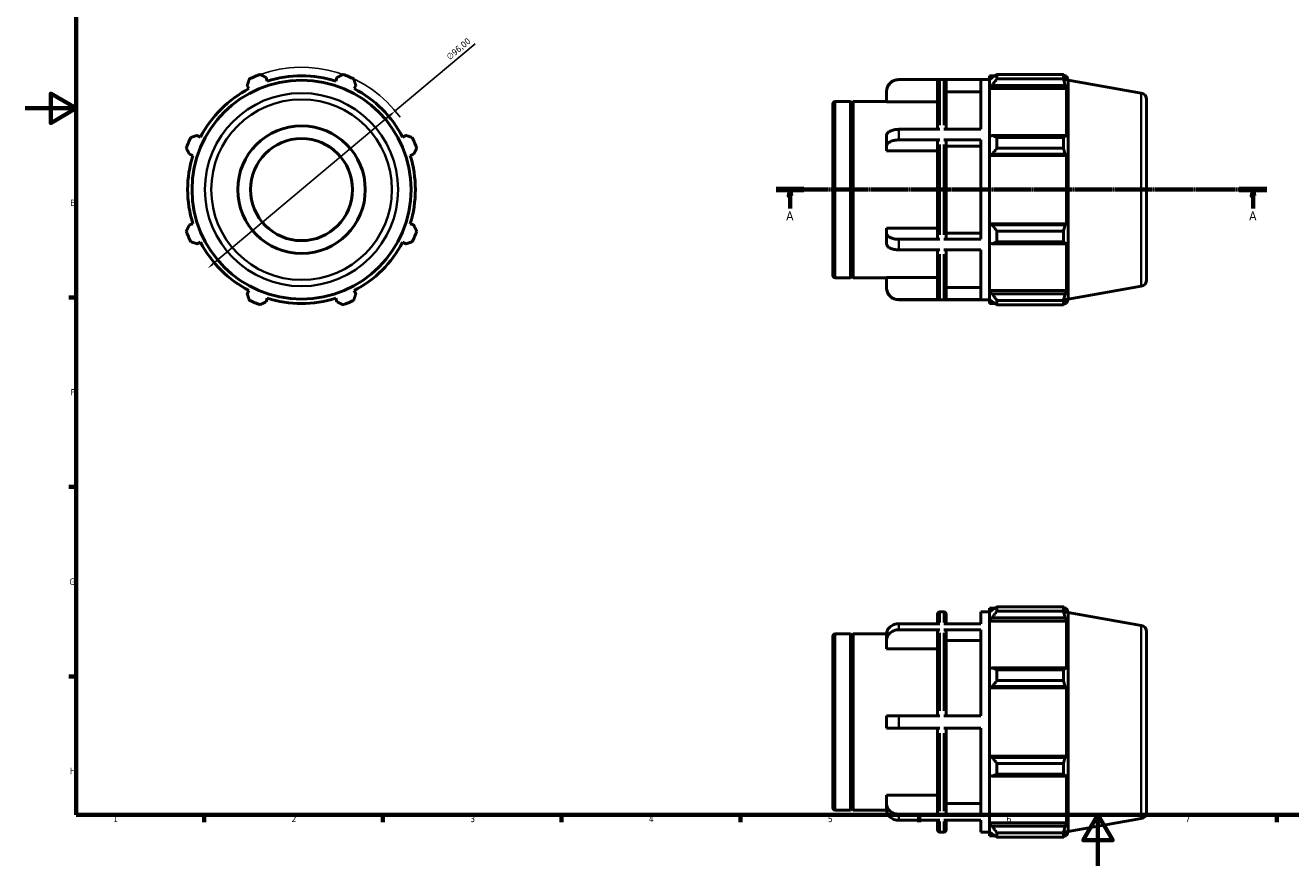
# Model space of a CAD drawing. Header units: millimetres. Extents: x 0 to 931, y 0 to 649.
# Tile 1 of 4: x 0 to 496, y 0 to 330. Entities that reach past the tile are written whole.
import ezdxf

# ---------------------------------------------------------------- set-up
doc = ezdxf.new("R2010")
doc.units = ezdxf.units.MM
doc.linetypes.add('CHAIN', pattern=[0.7087, 0.4724, -0.0591, 0.1181, -0.0591])
for name, color, linetype, lineweight in [('Border (ISO)', 7, 'Continuous', 70), ('Dimension (ISO)', 7, 'Continuous', 25), ('Section Line (ISO)', 7, 'CHAIN', 70), ('Visible (ISO)', 7, 'Continuous', 50), ('Visible Narrow (ISO)', 7, 'Continuous', 35)]:
    doc.layers.add(name, color=color, linetype=linetype, lineweight=lineweight)
doc.styles.add('Label Text (ISO)', font='tahoma.ttf')
doc.styles.add('Note Text (ISO)', font='tahoma.ttf')
doc.dimstyles.new('Default (ISO)', dxfattribs={"dimtxt": 2.5, "dimasz": 2.5, "dimexe": 3.175, "dimexo": 0, "dimgap": 0.762, "dimtad": 1, "dimrnd": 1e-08, "dimzin": 0, "dimtxsty": 'Note Text (ISO)', "dimcen": 0.09, "dimdle": 10, "dimclrd": 256, "dimclre": 256, "dimclrt": 232, "dimazin": 0, "dimtfac": 1.40208, "dimtmove": 0, "dimatfit": 3, "dimfxl": 1, "dimtolj": 1, "dimtzin": 0, "dimlwd": -1, "dimlwe": -1, "dimarcsym": 0})

# ---------------------------------------------------------------- blocks, each defined once
blk = doc.blocks.new('Borders Default Border')
at = {"layer": 'Border (ISO)'}
for p, q in [((20, 222.75), (17.1, 222.75)), ((20, 148.5), (17.1, 148.5)), ((20, 74.25), (17.1, 74.25)), ((70.08, 20), (70.08, 17.1)), ((140.17, 20), (140.17, 17.1)), ((210.25, 20), (210.25, 17.1)), ((280.33, 20), (280.33, 17.1)), ((350.42, 20), (350.42, 17.1)), ((490.58, 20), (490.58, 17.1))]:
    blk.add_line(p, q, dxfattribs=at)
at = {"layer": 'Border (ISO)', "flags": 128}
for points in [[(20, 20), (20, 574), (821, 574), (821, 20), (20, 20)], [(0, 297), (20, 297), (10, 302.77), (10, 291.23), (20, 297)], [(420.5, 0), (420.5, 20), (414.73, 10), (426.27, 10), (420.5, 20)]]:
    blk.add_lwpolyline(points, dxfattribs=at)
at = {"layer": 'Border (ISO)', "color": 232, "true_color": 0xca0064, "char_height": 2.5, "attachment_point": 7, "style": 'Note Text (ISO)'}
for s, insert in [('E', (17.64, 258.63)), ('F', (17.7, 184.38)), ('G', (17.31, 110.08)), ('H', (17.44, 35.88)), ('1', (34.48, 17.1)), ('2', (104.37, 17.1)), ('3', (174.43, 17.05)), ('4', (244.42, 17.1)), ('5', (314.64, 17.05)), ('6', (384.66, 17.05)), ('7', (454.77, 17.1))]:
    blk.add_mtext(s, dxfattribs=dict(at, insert=insert))
blk = doc.blocks.new('2dTransSection0')
at = {"layer": 'Section Line (ISO)', "linetype": 'CHAIN'}
blk.add_line((294.33, 265.11), (486.73, 265.11), dxfattribs=at)
at = {"layer": 'Section Line (ISO)', "linetype": 'Continuous', "lineweight": 140}
for p, q in [((294.33, 265.11), (305.23, 265.11)), ((475.83, 265.11), (486.73, 265.11))]:
    blk.add_line(p, q, dxfattribs=at)
at = {"layer": 'Section Line (ISO)', "linetype": 'Continuous'}
for p, q in [((299.78, 265.11), (299.28, 262.61)), ((299.78, 262.61), (299.78, 265.11)), ((300.28, 262.61), (299.78, 265.11)), ((481.28, 265.11), (480.78, 262.61)), ((481.28, 262.61), (481.28, 265.11)), ((481.78, 262.61), (481.28, 265.11)), ((299.28, 262.61), (300.28, 262.61)), ((299.78, 257.71), (299.78, 262.61)), ((480.78, 262.61), (481.78, 262.61)), ((481.28, 257.71), (481.28, 262.61))]:
    blk.add_line(p, q, dxfattribs=at)
at = {"layer": 'Section Line (ISO)', "linetype": 'Continuous', "flags": 128}
for points in [[(300.28, 262.61), (299.78, 265.11), (299.28, 262.61), (300.28, 262.61)], [(481.78, 262.61), (481.28, 265.11), (480.78, 262.61), (481.78, 262.61)]]:
    blk.add_lwpolyline(points, dxfattribs=at)
at = {"layer": 'Section Line (ISO)'}
for points in [[(300.28, 262.61), (299.78, 265.11), (299.28, 262.61), (300.28, 262.61)], [(481.78, 262.61), (481.28, 265.11), (480.78, 262.61), (481.78, 262.61)]]:
    blk.add_solid(points, dxfattribs=at)
at = {"layer": 'Section Line (ISO)', "char_height": 3.5, "attachment_point": 7, "style": 'Label Text (ISO)'}
for insert in [(298.29, 253.11), (479.79, 253.11)]:
    blk.add_mtext('A', dxfattribs=dict(at, insert=insert))
blk = doc.blocks.new('*D7')
at = {"layer": 'Defpoints', "color": 0, "transparency": 16777216}
for p in [(145.04, 295.97), (71.52, 234.24)]:
    blk.add_point(p, dxfattribs=at)
at = {"layer": 'Dimension (ISO)', "transparency": 16777216}
for p, q in [((145.04, 295.97), (176.35, 322.27)), ((73.44, 235.85), (143.13, 294.37))]:
    blk.add_line(p, q, dxfattribs=at)
blk.add_arc((108.28, 265.11), 48, 36.2304, 109.792, dxfattribs=at)
for points in [[(142.86, 294.68), (143.39, 294.05), (145.04, 295.97)], [(73.17, 236.17), (73.7, 235.53), (71.52, 234.24)]]:
    blk.add_solid(points, dxfattribs=at)
at = {"layer": 'Dimension (ISO)', "color": 232, "true_color": 0xca0064, "transparency": 16777216, "insert": (164.8, 317.76), "char_height": 2.5, "attachment_point": 1, "rotation": 40.0203, "style": 'Note Text (ISO)'}
blk.add_mtext('\\A1;∅96,00', dxfattribs=at)

msp = doc.modelspace()

# ---------------------------------------------------------------- linework, layer by layer
at = {"layer": 'Visible (ISO)'}
for p, q in [((94.858, 307.68), (94.425, 309.054)), ((122.138, 309.054), (121.705, 307.68)), ((342.417, 308.307), (378.031, 308.307)), ((358.531, 308.24), (342.417, 308.24)), ((374.517, 308.24), (360.046, 308.24)), ((374.517, 288.752), (374.517, 308.24)), ((378.031, 309.747), (378.031, 308.138)), ((378.031, 309.747), (380.075, 309.747)), ((378.991, 309.054), (378.031, 308.138)), ((378.031, 305.128), (378.031, 308.138)), ((380.911, 310.271), (380.911, 308.535)), ((380.911, 310.271), (406.933, 310.271)), ((406.933, 308.535), (380.911, 308.535)), ((406.933, 308.535), (406.933, 310.271)), ((407.237, 309.747), (408.156, 309.747)), ((408.156, 307.68), (407.632, 309.054)), ((408.781, 308.029), (408.156, 309.747)), ((408.156, 307.68), (408.156, 309.747)), ((408.781, 222.184), (408.781, 308.029)), ((437.465, 302.971), (408.781, 308.029)), ((87.004, 305.98), (87.669, 304.703)), ((128.894, 304.703), (129.559, 305.98)), ((337.617, 303.431), (337.617, 303.507)), ((337.617, 299.583), (337.617, 303.431)), ((357.531, 288.752), (357.531, 307.238)), ((361.046, 307.238), (361.046, 288.752)), ((374.517, 303.431), (361.046, 303.431)), ((378.031, 305.128), (378.991, 305.98)), ((378.031, 304.703), (378.031, 305.128)), ((378.031, 304.703), (378.031, 285.941)), ((378.031, 304.703), (408.156, 304.703)), ((378.991, 305.98), (407.632, 305.98)), ((407.632, 305.98), (408.156, 304.703)), ((408.156, 285.719), (408.156, 304.703)), ((316.531, 231.547), (316.531, 298.667)), ((317.531, 299.667), (323.531, 299.667)), ((323.531, 230.547), (323.531, 299.667)), ((324.031, 299.167), (323.531, 299.667)), ((324.031, 299.167), (324.531, 299.667)), ((324.031, 231.047), (324.031, 299.167)), ((324.531, 230.547), (324.531, 299.667)), ((324.531, 299.667), (337.617, 299.667)), ((357.531, 299.583), (337.617, 299.583)), ((439.531, 300.509), (439.531, 229.704)), ((358.531, 288.752), (342.417, 288.752)), ((374.517, 288.752), (360.046, 288.752)), ((68.685, 285.719), (67.408, 286.384)), ((149.155, 286.384), (147.877, 285.719)), ((337.617, 282.191), (337.617, 286.347)), ((358.531, 284.595), (342.417, 284.595)), ((357.531, 246.119), (357.531, 284.094)), ((374.517, 284.595), (360.046, 284.595)), ((361.046, 284.094), (361.046, 246.119)), ((374.517, 245.618), (374.517, 284.595)), ((378.991, 286.384), (378.031, 285.941)), ((378.031, 278.674), (378.031, 285.941)), ((407.632, 286.384), (378.991, 286.384)), ((380.911, 285.55), (380.911, 281.36)), ((380.911, 285.55), (406.933, 285.55)), ((406.933, 281.36), (406.933, 285.55)), ((408.156, 285.719), (407.632, 286.384)), ((64.334, 278.963), (65.707, 278.53)), ((150.855, 278.53), (152.229, 278.963)), ((337.617, 280.266), (337.617, 282.191)), ((357.531, 280.266), (337.617, 280.266)), ((374.517, 282.191), (361.046, 282.191)), ((378.031, 278.674), (378.991, 278.963)), ((378.031, 278.53), (378.031, 278.674)), ((378.031, 278.53), (378.031, 251.683)), ((378.031, 278.53), (408.156, 278.53)), ((378.991, 278.963), (407.632, 278.963)), ((406.933, 281.36), (380.911, 281.36)), ((407.632, 278.963), (408.156, 278.53)), ((408.156, 251.683), (408.156, 278.53)), ((65.707, 251.683), (64.334, 251.25)), ((152.229, 251.25), (150.855, 251.683)), ((337.617, 248.023), (337.617, 249.947)), ((337.617, 249.947), (357.531, 249.947)), ((337.617, 243.866), (337.617, 248.023)), ((361.046, 248.023), (374.517, 248.023)), ((378.031, 251.539), (378.031, 251.683)), ((378.031, 251.683), (408.156, 251.683)), ((378.991, 251.25), (378.031, 251.539)), ((378.031, 244.272), (378.031, 251.539)), ((407.632, 251.25), (378.991, 251.25)), ((380.911, 248.853), (380.911, 244.663)), ((380.911, 248.853), (406.933, 248.853)), ((406.933, 244.663), (406.933, 248.853)), ((408.156, 251.683), (407.632, 251.25)), ((67.408, 243.829), (68.685, 244.494)), ((147.877, 244.494), (149.155, 243.829)), ((358.531, 245.618), (342.417, 245.618)), ((374.517, 245.618), (360.046, 245.618)), ((378.031, 244.272), (378.991, 243.829)), ((378.031, 244.272), (378.031, 225.51)), ((378.991, 243.829), (407.632, 243.829)), ((406.933, 244.663), (380.911, 244.663)), ((407.632, 243.829), (408.156, 244.494)), ((408.156, 225.51), (408.156, 244.494)), ((358.531, 241.461), (342.417, 241.461)), ((357.531, 222.975), (357.531, 241.461)), ((374.517, 241.461), (360.046, 241.461)), ((361.046, 241.461), (361.046, 222.975)), ((374.517, 221.973), (374.517, 241.461)), ((317.531, 230.547), (323.531, 230.547)), ((324.031, 231.047), (323.531, 230.547)), ((324.031, 231.047), (324.531, 230.547)), ((324.531, 230.547), (337.617, 230.547)), ((337.617, 226.782), (337.617, 230.63)), ((337.617, 230.63), (357.531, 230.63)), ((87.669, 225.51), (87.004, 224.233)), ((129.559, 224.233), (128.894, 225.51)), ((337.617, 226.707), (337.617, 226.782)), ((361.046, 226.782), (374.517, 226.782)), ((378.031, 225.085), (378.031, 225.51)), ((378.031, 225.51), (408.156, 225.51)), ((378.031, 222.075), (378.031, 225.085)), ((378.991, 224.233), (378.031, 225.085)), ((407.632, 224.233), (378.991, 224.233)), ((408.156, 225.51), (407.632, 224.233)), ((437.465, 227.242), (408.781, 222.184)), ((94.425, 221.159), (94.858, 222.533)), ((121.705, 222.533), (122.138, 221.159)), ((358.531, 221.973), (342.417, 221.973)), ((342.417, 221.907), (378.031, 221.907)), ((374.517, 221.973), (360.046, 221.973)), ((378.031, 222.075), (378.991, 221.159)), ((378.031, 222.075), (378.031, 220.467)), ((378.031, 220.467), (380.075, 220.467)), ((380.911, 221.678), (380.911, 219.942)), ((380.911, 221.678), (406.933, 221.678)), ((406.933, 219.942), (380.911, 219.942)), ((406.933, 219.942), (406.933, 221.678)), ((407.237, 220.467), (408.156, 220.467)), ((407.632, 221.159), (408.156, 222.533)), ((408.156, 220.467), (408.156, 222.533)), ((408.781, 222.184), (408.156, 220.467)), ((358.531, 99.55), (360.046, 99.55)), ((374.517, 94.904), (374.517, 99.55)), ((374.517, 99.55), (378.031, 99.55)), ((378.031, 100.99), (378.031, 99.381)), ((378.031, 100.99), (380.075, 100.99)), ((378.991, 100.297), (378.031, 99.381)), ((378.031, 96.372), (378.031, 99.381)), ((380.911, 101.514), (380.911, 99.778)), ((380.911, 101.514), (406.933, 101.514)), ((406.933, 99.778), (380.911, 99.778)), ((406.933, 99.778), (406.933, 101.514)), ((407.237, 100.99), (408.156, 100.99)), ((408.156, 98.924), (407.632, 100.297)), ((408.781, 99.272), (408.156, 100.99)), ((408.156, 98.924), (408.156, 100.99)), ((408.781, 13.428), (408.781, 99.272)), ((437.465, 94.214), (408.781, 99.272)), ((358.531, 94.904), (342.417, 94.904)), ((357.531, 94.904), (357.531, 98.55)), ((374.517, 94.904), (360.046, 94.904)), ((361.046, 98.55), (361.046, 94.904)), ((378.031, 96.372), (378.991, 97.223)), ((378.031, 95.946), (378.031, 96.372)), ((378.031, 95.946), (378.031, 77.184)), ((378.031, 95.946), (408.156, 95.946)), ((378.991, 97.223), (407.632, 97.223)), ((407.632, 97.223), (408.156, 95.946)), ((408.156, 76.962), (408.156, 95.946)), ((316.531, 22.79), (316.531, 89.91)), ((317.531, 90.91), (323.531, 90.91)), ((323.531, 21.79), (323.531, 90.91)), ((324.031, 90.41), (323.531, 90.91)), ((324.031, 90.41), (324.531, 90.91)), ((324.031, 22.29), (324.031, 90.41)), ((324.531, 21.79), (324.531, 90.91)), ((324.531, 90.91), (337.621, 90.91)), ((337.617, 88.34), (337.617, 90.74)), ((358.531, 92.504), (342.417, 92.504)), ((357.531, 58.75), (357.531, 91.637)), ((374.517, 92.504), (360.046, 92.504)), ((361.046, 91.637), (361.046, 58.75)), ((374.517, 58.75), (374.517, 92.504)), ((439.531, 91.752), (439.531, 20.947)), ((337.617, 85.007), (337.617, 88.34)), ((357.531, 85.007), (337.617, 85.007)), ((374.517, 88.34), (361.046, 88.34)), ((378.991, 77.627), (378.031, 77.184)), ((378.031, 69.917), (378.031, 77.184)), ((407.632, 77.627), (378.991, 77.627)), ((380.911, 76.793), (380.911, 72.603)), ((380.911, 76.793), (406.933, 76.793)), ((406.933, 72.603), (406.933, 76.793)), ((408.156, 76.962), (407.632, 77.627)), ((378.031, 69.917), (378.991, 70.206)), ((378.031, 69.773), (378.031, 69.917)), ((378.031, 69.773), (378.031, 42.926)), ((378.031, 69.773), (408.156, 69.773)), ((378.991, 70.206), (407.632, 70.206)), ((406.933, 72.603), (380.911, 72.603)), ((407.632, 70.206), (408.156, 69.773)), ((408.156, 42.926), (408.156, 69.773)), ((337.617, 53.95), (337.617, 58.75)), ((358.531, 58.75), (342.417, 58.75)), ((360.046, 58.75), (374.517, 58.75)), ((358.531, 53.95), (342.417, 53.95)), ((357.531, 21.063), (357.531, 53.95)), ((374.517, 53.95), (360.046, 53.95)), ((361.046, 53.95), (361.046, 21.063)), ((374.517, 20.195), (374.517, 53.95)), ((378.031, 42.782), (378.031, 42.926)), ((378.031, 42.926), (408.156, 42.926)), ((378.031, 35.516), (378.031, 42.782)), ((378.991, 42.493), (378.031, 42.782)), ((407.632, 42.493), (378.991, 42.493)), ((380.911, 40.097), (380.911, 35.906)), ((380.911, 40.097), (406.933, 40.097)), ((406.933, 35.906), (406.933, 40.097)), ((408.156, 42.926), (407.632, 42.493)), ((378.031, 35.516), (378.031, 16.753)), ((378.031, 35.516), (378.991, 35.072)), ((378.991, 35.072), (407.632, 35.072)), ((406.933, 35.906), (380.911, 35.906)), ((407.632, 35.072), (408.156, 35.737)), ((408.156, 16.753), (408.156, 35.737)), ((337.617, 24.359), (337.617, 27.692)), ((337.617, 27.692), (357.531, 27.692)), ((317.531, 21.79), (323.531, 21.79)), ((324.031, 22.29), (323.531, 21.79)), ((324.031, 22.29), (324.531, 21.79)), ((324.531, 21.79), (337.621, 21.79)), ((337.617, 21.959), (337.617, 24.359)), ((358.531, 20.195), (342.417, 20.195)), ((374.517, 20.195), (360.046, 20.195)), ((361.046, 24.359), (374.517, 24.359)), ((358.531, 17.795), (342.417, 17.795)), ((357.531, 14.15), (357.531, 17.795)), ((374.517, 17.795), (360.046, 17.795)), ((361.046, 17.795), (361.046, 14.15)), ((374.517, 13.15), (374.517, 17.795)), ((378.031, 16.328), (378.031, 16.753)), ((378.031, 16.753), (408.156, 16.753)), ((378.031, 13.318), (378.031, 16.328)), ((378.991, 15.476), (378.031, 16.328)), ((407.632, 15.476), (378.991, 15.476)), ((408.156, 16.753), (407.632, 15.476)), ((437.465, 18.485), (408.781, 13.428)), ((358.531, 13.15), (360.046, 13.15)), ((374.517, 13.15), (378.031, 13.15)), ((378.031, 13.318), (378.031, 11.71)), ((378.031, 13.318), (378.991, 12.402)), ((378.031, 11.71), (380.075, 11.71)), ((380.911, 12.921), (380.911, 11.185)), ((380.911, 12.921), (406.933, 12.921)), ((406.933, 11.185), (380.911, 11.185)), ((406.933, 11.185), (406.933, 12.921)), ((407.237, 11.71), (408.156, 11.71)), ((407.632, 12.402), (408.156, 13.776)), ((408.156, 11.71), (408.156, 13.776)), ((408.781, 13.428), (408.156, 11.71))]:
    msp.add_line(p, q, dxfattribs=at)
for radius in [42.922, 25, 20]:
    msp.add_circle((108.281, 265.107), radius, dxfattribs=at)
for centre, radius, start, end in [((108.281, 265.107), 48, 109.79198, 115.20802), ((108.281, 265.107), 44.64, 72.5, 107.5), ((108.281, 265.107), 48, 64.79198, 70.20802), ((342.417, 303.507), 4.8, 90, 180), ((108.281, 265.107), 44.64, 117.5, 152.5), ((108.281, 265.107), 44.64, 27.5, 62.5), ((437.031, 300.509), 2.5, 0, 80), ((317.531, 298.667), 1, 90, 180), ((108.281, 265.107), 48, 154.79198, 160.20802), ((108.281, 265.107), 48, 19.79198, 25.20802), ((108.281, 265.107), 44.64, 162.5, 197.5), ((108.281, 265.107), 44.64, 342.5, 17.5), ((108.281, 265.107), 48, 199.79198, 205.20802), ((108.281, 265.107), 48, 334.79198, 340.20802), ((108.281, 265.107), 44.64, 207.5, 242.5), ((108.281, 265.107), 44.64, 297.5, 332.5), ((317.531, 231.547), 1, 180, 270), ((437.031, 229.704), 2.5, 280, 0), ((342.417, 226.707), 4.8, 180, 270), ((108.281, 265.107), 48, 244.79198, 250.20802), ((108.281, 265.107), 44.64, 252.5, 287.5), ((108.281, 265.107), 48, 289.79198, 295.20802), ((358.531, 98.55), 1, 90, 180), ((360.046, 98.55), 1, 0, 90), ((317.531, 89.91), 1, 90, 180), ((437.031, 91.752), 2.5, 0, 80), ((317.531, 22.79), 1, 180, 270), ((437.031, 20.947), 2.5, 280, 0), ((358.531, 14.15), 1, 180, 270), ((360.046, 14.15), 1, 270, 0)]:
    msp.add_arc(centre, radius, start, end, dxfattribs=at)
for points, weights in [([(87.004, 305.98), (87.412, 307.232), (87.838, 308.535)], [1.00151098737, 1.00116393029, 1]), ([(92.028, 310.271), (93.251, 309.65), (94.425, 309.054)], [1, 1.00116393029, 1.00151098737]), ([(122.138, 309.054), (123.312, 309.65), (124.534, 310.271)], [1.00151098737, 1.00116393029, 1]), ([(128.725, 308.535), (129.15, 307.232), (129.559, 305.98)], [1, 1.00116393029, 1.00151098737]), ([(380.911, 310.271), (379.913, 309.65), (378.991, 309.054)], [1.01173815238, 1.0085192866, 1.00448999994]), ([(378.991, 305.98), (379.913, 307.232), (380.911, 308.535)], [1.00448999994, 1.0085192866, 1.01173815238]), ([(406.933, 310.271), (407.296, 309.65), (407.632, 309.054)], [1, 1.00116393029, 1.00151098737]), ([(407.632, 305.98), (407.296, 307.232), (406.933, 308.535)], [1.00151098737, 1.00116393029, 1]), ([(64.852, 285.55), (66.156, 285.975), (67.408, 286.384)], [1, 1.00116393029, 1.00151098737]), ([(149.155, 286.384), (150.406, 285.975), (151.71, 285.55)], [1.00151098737, 1.00116393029, 1]), ([(380.911, 285.55), (379.913, 285.975), (378.991, 286.384)], [1.01173815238, 1.0085192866, 1.00448999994]), ([(406.933, 285.55), (407.296, 285.975), (407.632, 286.384)], [1, 1.00116393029, 1.00151098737]), ([(64.334, 278.963), (63.738, 280.137), (63.117, 281.36)], [1.00151098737, 1.00116393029, 1]), ([(153.446, 281.36), (152.825, 280.137), (152.229, 278.963)], [1, 1.00116393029, 1.00151098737]), ([(378.991, 278.963), (379.913, 280.137), (380.911, 281.36)], [1.00448999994, 1.0085192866, 1.01173815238]), ([(407.632, 278.963), (407.296, 280.137), (406.933, 281.36)], [1.00151098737, 1.00116393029, 1]), ([(63.117, 248.853), (63.738, 250.076), (64.334, 251.25)], [1, 1.00116393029, 1.00151098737]), ([(152.229, 251.25), (152.825, 250.076), (153.446, 248.853)], [1.00151098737, 1.00116393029, 1]), ([(380.911, 248.853), (379.913, 250.076), (378.991, 251.25)], [1.01173815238, 1.0085192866, 1.00448999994]), ([(406.933, 248.853), (407.296, 250.076), (407.632, 251.25)], [1, 1.00116393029, 1.00151098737]), ([(67.408, 243.829), (66.156, 244.238), (64.852, 244.663)], [1.00151098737, 1.00116393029, 1]), ([(151.71, 244.663), (150.406, 244.238), (149.155, 243.829)], [1, 1.00116393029, 1.00151098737]), ([(378.991, 243.829), (379.913, 244.238), (380.911, 244.663)], [1.00448999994, 1.0085192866, 1.01173815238]), ([(407.632, 243.829), (407.296, 244.238), (406.933, 244.663)], [1.00151098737, 1.00116393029, 1]), ([(87.838, 221.678), (87.412, 222.981), (87.004, 224.233)], [1, 1.00116393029, 1.00151098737]), ([(129.559, 224.233), (129.15, 222.981), (128.725, 221.678)], [1.00151098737, 1.00116393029, 1]), ([(380.911, 221.678), (379.913, 222.981), (378.991, 224.233)], [1.01173815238, 1.0085192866, 1.00448999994]), ([(406.933, 221.678), (407.296, 222.981), (407.632, 224.233)], [1, 1.00116393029, 1.00151098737]), ([(94.425, 221.159), (93.251, 220.563), (92.028, 219.942)], [1.00151098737, 1.00116393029, 1]), ([(124.534, 219.942), (123.312, 220.563), (122.138, 221.159)], [1, 1.00116393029, 1.00151098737]), ([(378.991, 221.159), (379.913, 220.563), (380.911, 219.942)], [1.00448999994, 1.0085192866, 1.01173815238]), ([(407.632, 221.159), (407.296, 220.563), (406.933, 219.942)], [1.00151098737, 1.00116393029, 1]), ([(380.911, 101.514), (379.913, 100.893), (378.991, 100.297)], [1.01173815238, 1.0085192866, 1.00448999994]), ([(378.991, 97.223), (379.913, 98.475), (380.911, 99.778)], [1.00448999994, 1.0085192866, 1.01173815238]), ([(406.933, 101.514), (407.296, 100.893), (407.632, 100.297)], [1, 1.00116393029, 1.00151098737]), ([(407.632, 97.223), (407.296, 98.475), (406.933, 99.778)], [1.00151098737, 1.00116393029, 1]), ([(380.911, 76.793), (379.913, 77.219), (378.991, 77.627)], [1.01173815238, 1.0085192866, 1.00448999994]), ([(406.933, 76.793), (407.296, 77.219), (407.632, 77.627)], [1, 1.00116393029, 1.00151098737]), ([(378.991, 70.206), (379.913, 71.38), (380.911, 72.603)], [1.00448999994, 1.0085192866, 1.01173815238]), ([(407.632, 70.206), (407.296, 71.38), (406.933, 72.603)], [1.00151098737, 1.00116393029, 1]), ([(380.911, 40.097), (379.913, 41.319), (378.991, 42.493)], [1.01173815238, 1.0085192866, 1.00448999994]), ([(406.933, 40.097), (407.296, 41.319), (407.632, 42.493)], [1, 1.00116393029, 1.00151098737]), ([(378.991, 35.072), (379.913, 35.481), (380.911, 35.906)], [1.00448999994, 1.0085192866, 1.01173815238]), ([(407.632, 35.072), (407.296, 35.481), (406.933, 35.906)], [1.00151098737, 1.00116393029, 1]), ([(380.911, 12.921), (379.913, 14.225), (378.991, 15.476)], [1.01173815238, 1.0085192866, 1.00448999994]), ([(406.933, 12.921), (407.296, 14.225), (407.632, 15.476)], [1, 1.00116393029, 1.00151098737]), ([(378.991, 12.402), (379.913, 11.806), (380.911, 11.185)], [1.00448999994, 1.0085192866, 1.01173815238]), ([(407.632, 12.402), (407.296, 11.806), (406.933, 11.185)], [1.00151098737, 1.00116393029, 1])]:
    msp.add_rational_spline(points, weights, degree=2, dxfattribs=at)
for points, knots in [([(337.617, 303.431), (337.617, 303.728), (337.646, 304.053), (337.772, 304.688), (337.869, 304.999), (338.096, 305.547), (338.247, 305.835), (338.606, 306.373), (338.814, 306.623), (339.233, 307.042), (339.483, 307.251), (340.02, 307.61), (340.307, 307.761), (340.855, 307.988), (341.164, 308.085), (341.798, 308.211), (342.121, 308.24), (342.417, 308.24)], [-0.71149167, -0.71149167, -0.71149167, -0.71149167, -0.62241426, -0.62241426, -0.53333685, -0.53333685, -0.44435979, -0.44435979, -0.35538273, -0.35538273, -0.26650188, -0.26650188, -0.17762103, -0.17762103, -0.08881052, -0.08881052, 0, 0, 0, 0]), ([(357.531, 307.238), (357.531, 307.362), (357.56, 307.507), (357.655, 307.736), (357.737, 307.859), (357.912, 308.034), (358.035, 308.116), (358.263, 308.211), (358.408, 308.24), (358.531, 308.24)], [0.44465155, 0.44465155, 0.44465155, 0.44465155, 0.48175415, 0.48175415, 0.51882521, 0.51882521, 0.55585998, 0.55585998, 0.59286551, 0.59286551, 0.59286551, 0.59286551]), ([(360.046, 308.24), (360.169, 308.24), (360.314, 308.211), (360.542, 308.116), (360.665, 308.034), (360.84, 307.859), (360.922, 307.736), (361.017, 307.507), (361.046, 307.362), (361.046, 307.238)], [0, 0, 0, 0, 0.03700553, 0.03700553, 0.0740403, 0.0740403, 0.11111136, 0.11111136, 0.14821395, 0.14821395, 0.14821395, 0.14821395]), ([(342.417, 288.752), (342.121, 288.752), (341.798, 288.737), (341.164, 288.674), (340.855, 288.626), (340.307, 288.512), (340.02, 288.437), (339.483, 288.257), (339.233, 288.153), (338.814, 287.943), (338.606, 287.818), (338.247, 287.549), (338.096, 287.405), (337.869, 287.131), (337.772, 286.976), (337.646, 286.658), (337.617, 286.496), (337.617, 286.347)], [0, 0, 0, 0, 0.08881052, 0.08881052, 0.17762103, 0.17762103, 0.26650188, 0.26650188, 0.35538273, 0.35538273, 0.44435979, 0.44435979, 0.53333685, 0.53333685, 0.62241426, 0.62241426, 0.71149167, 0.71149167, 0.71149167, 0.71149167]), ([(337.617, 282.191), (337.617, 282.339), (337.646, 282.501), (337.772, 282.819), (337.869, 282.974), (338.096, 283.248), (338.247, 283.392), (338.606, 283.661), (338.814, 283.786), (339.233, 283.996), (339.483, 284.1), (340.02, 284.28), (340.307, 284.355), (340.855, 284.469), (341.164, 284.517), (341.798, 284.58), (342.121, 284.595), (342.417, 284.595)], [-0.71149167, -0.71149167, -0.71149167, -0.71149167, -0.62241426, -0.62241426, -0.53333685, -0.53333685, -0.44435979, -0.44435979, -0.35538273, -0.35538273, -0.26650188, -0.26650188, -0.17762103, -0.17762103, -0.08881052, -0.08881052, 0, 0, 0, 0]), ([(358.531, 284.595), (358.408, 284.595), (358.263, 284.58), (358.035, 284.533), (357.912, 284.492), (357.737, 284.404), (357.655, 284.343), (357.56, 284.229), (357.531, 284.156), (357.531, 284.094)], [0, 0, 0, 0, 0.03700553, 0.03700553, 0.0740403, 0.0740403, 0.11111136, 0.11111136, 0.14821395, 0.14821395, 0.14821395, 0.14821395]), ([(361.046, 284.094), (361.046, 284.156), (361.017, 284.229), (360.922, 284.343), (360.84, 284.404), (360.665, 284.492), (360.542, 284.533), (360.314, 284.58), (360.169, 284.595), (360.046, 284.595)], [-0.14821395, -0.14821395, -0.14821395, -0.14821395, -0.11111136, -0.11111136, -0.0740403, -0.0740403, -0.03700553, -0.03700553, 0, 0, 0, 0]), ([(342.417, 245.618), (342.121, 245.618), (341.798, 245.633), (341.164, 245.696), (340.855, 245.744), (340.307, 245.858), (340.02, 245.933), (339.483, 246.113), (339.233, 246.217), (338.814, 246.427), (338.606, 246.552), (338.247, 246.821), (338.096, 246.965), (337.869, 247.239), (337.772, 247.394), (337.646, 247.712), (337.617, 247.874), (337.617, 248.023)], [0, 0, 0, 0, 0.08881052, 0.08881052, 0.17762103, 0.17762103, 0.26650188, 0.26650188, 0.35538273, 0.35538273, 0.44435979, 0.44435979, 0.53333685, 0.53333685, 0.62241426, 0.62241426, 0.71149167, 0.71149167, 0.71149167, 0.71149167]), ([(337.617, 243.866), (337.617, 243.717), (337.646, 243.555), (337.772, 243.237), (337.869, 243.082), (338.096, 242.808), (338.247, 242.664), (338.606, 242.395), (338.814, 242.27), (339.233, 242.06), (339.483, 241.956), (340.02, 241.776), (340.307, 241.701), (340.855, 241.587), (341.164, 241.539), (341.798, 241.476), (342.121, 241.461), (342.417, 241.461)], [-0.71149167, -0.71149167, -0.71149167, -0.71149167, -0.62241426, -0.62241426, -0.53333685, -0.53333685, -0.44435979, -0.44435979, -0.35538273, -0.35538273, -0.26650188, -0.26650188, -0.17762103, -0.17762103, -0.08881052, -0.08881052, 0, 0, 0, 0]), ([(357.531, 246.119), (357.531, 246.057), (357.56, 245.985), (357.655, 245.87), (357.737, 245.809), (357.912, 245.721), (358.035, 245.68), (358.263, 245.633), (358.408, 245.618), (358.531, 245.618)], [-0.14821395, -0.14821395, -0.14821395, -0.14821395, -0.11111136, -0.11111136, -0.0740403, -0.0740403, -0.03700553, -0.03700553, 0, 0, 0, 0]), ([(360.046, 245.618), (360.169, 245.618), (360.314, 245.633), (360.542, 245.68), (360.665, 245.721), (360.84, 245.809), (360.922, 245.87), (361.017, 245.985), (361.046, 246.057), (361.046, 246.119)], [0, 0, 0, 0, 0.03700553, 0.03700553, 0.0740403, 0.0740403, 0.11111136, 0.11111136, 0.14821395, 0.14821395, 0.14821395, 0.14821395]), ([(342.417, 221.973), (342.121, 221.973), (341.798, 222.002), (341.164, 222.129), (340.855, 222.225), (340.307, 222.452), (340.02, 222.603), (339.483, 222.962), (339.233, 223.171), (338.814, 223.59), (338.606, 223.84), (338.247, 224.378), (338.096, 224.666), (337.869, 225.214), (337.772, 225.525), (337.646, 226.16), (337.617, 226.485), (337.617, 226.782)], [0, 0, 0, 0, 0.08881052, 0.08881052, 0.17762103, 0.17762103, 0.26650188, 0.26650188, 0.35538273, 0.35538273, 0.44435979, 0.44435979, 0.53333685, 0.53333685, 0.62241426, 0.62241426, 0.71149167, 0.71149167, 0.71149167, 0.71149167]), ([(357.531, 222.975), (357.531, 222.851), (357.56, 222.706), (357.655, 222.477), (357.737, 222.354), (357.912, 222.179), (358.035, 222.097), (358.263, 222.002), (358.408, 221.973), (358.531, 221.973)], [-0.14821395, -0.14821395, -0.14821395, -0.14821395, -0.11111136, -0.11111136, -0.0740403, -0.0740403, -0.03700553, -0.03700553, 0, 0, 0, 0]), ([(360.046, 221.973), (360.169, 221.973), (360.314, 222.002), (360.542, 222.097), (360.665, 222.179), (360.84, 222.354), (360.922, 222.477), (361.017, 222.706), (361.046, 222.851), (361.046, 222.975)], [0, 0, 0, 0, 0.03700553, 0.03700553, 0.0740403, 0.0740403, 0.11111136, 0.11111136, 0.14821395, 0.14821395, 0.14821395, 0.14821395]), ([(342.417, 94.904), (342.121, 94.904), (341.798, 94.879), (341.164, 94.77), (340.855, 94.686), (340.307, 94.489), (340.02, 94.359), (339.483, 94.048), (339.233, 93.867), (338.814, 93.504), (338.606, 93.288), (338.247, 92.822), (338.096, 92.572), (337.869, 92.097), (337.772, 91.828), (337.646, 91.278), (337.617, 90.997), (337.617, 90.74)], [0, 0, 0, 0, 0.08881052, 0.08881052, 0.17762103, 0.17762103, 0.26650188, 0.26650188, 0.35538273, 0.35538273, 0.44435979, 0.44435979, 0.53333685, 0.53333685, 0.62241426, 0.62241426, 0.71149167, 0.71149167, 0.71149167, 0.71149167]), ([(337.617, 88.34), (337.617, 88.597), (337.646, 88.878), (337.772, 89.428), (337.869, 89.697), (338.096, 90.172), (338.247, 90.422), (338.606, 90.888), (338.814, 91.104), (339.233, 91.467), (339.483, 91.648), (340.02, 91.959), (340.307, 92.089), (340.855, 92.286), (341.164, 92.37), (341.798, 92.479), (342.121, 92.504), (342.417, 92.504)], [-0.71149167, -0.71149167, -0.71149167, -0.71149167, -0.62241426, -0.62241426, -0.53333685, -0.53333685, -0.44435979, -0.44435979, -0.35538273, -0.35538273, -0.26650188, -0.26650188, -0.17762103, -0.17762103, -0.08881052, -0.08881052, 0, 0, 0, 0]), ([(358.531, 92.504), (358.408, 92.504), (358.263, 92.479), (358.035, 92.397), (357.912, 92.326), (357.737, 92.175), (357.655, 92.068), (357.56, 91.87), (357.531, 91.744), (357.531, 91.637)], [0, 0, 0, 0, 0.03700553, 0.03700553, 0.0740403, 0.0740403, 0.11111136, 0.11111136, 0.14821395, 0.14821395, 0.14821395, 0.14821395]), ([(361.046, 91.637), (361.046, 91.744), (361.017, 91.87), (360.922, 92.068), (360.84, 92.175), (360.665, 92.326), (360.542, 92.397), (360.314, 92.479), (360.169, 92.504), (360.046, 92.504)], [-0.14821395, -0.14821395, -0.14821395, -0.14821395, -0.11111136, -0.11111136, -0.0740403, -0.0740403, -0.03700553, -0.03700553, 0, 0, 0, 0]), ([(342.417, 58.75), (342.121, 58.75), (341.798, 58.75), (341.164, 58.75), (340.855, 58.75), (340.307, 58.75), (340.02, 58.75), (339.483, 58.75), (339.233, 58.75), (338.814, 58.75), (338.606, 58.75), (338.247, 58.75), (338.096, 58.75), (337.869, 58.75), (337.772, 58.75), (337.646, 58.75), (337.617, 58.75), (337.617, 58.75)], [0, 0, 0, 0, 0.08881052, 0.08881052, 0.17762103, 0.17762103, 0.26650188, 0.26650188, 0.35538273, 0.35538273, 0.44435979, 0.44435979, 0.53333685, 0.53333685, 0.62241426, 0.62241426, 0.71149167, 0.71149167, 0.71149167, 0.71149167]), ([(337.617, 53.95), (337.617, 53.95), (337.646, 53.95), (337.772, 53.95), (337.869, 53.95), (338.096, 53.95), (338.247, 53.95), (338.606, 53.95), (338.814, 53.95), (339.233, 53.95), (339.483, 53.95), (340.02, 53.95), (340.307, 53.95), (340.855, 53.95), (341.164, 53.95), (341.798, 53.95), (342.121, 53.95), (342.417, 53.95)], [-0.71149167, -0.71149167, -0.71149167, -0.71149167, -0.62241426, -0.62241426, -0.53333685, -0.53333685, -0.44435979, -0.44435979, -0.35538273, -0.35538273, -0.26650188, -0.26650188, -0.17762103, -0.17762103, -0.08881052, -0.08881052, 0, 0, 0, 0]), ([(342.417, 20.195), (342.121, 20.195), (341.798, 20.22), (341.164, 20.33), (340.855, 20.413), (340.307, 20.61), (340.02, 20.741), (339.483, 21.052), (339.233, 21.232), (338.814, 21.595), (338.606, 21.812), (338.247, 22.278), (338.096, 22.527), (337.869, 23.002), (337.772, 23.271), (337.646, 23.821), (337.617, 24.102), (337.617, 24.359)], [0, 0, 0, 0, 0.08881052, 0.08881052, 0.17762103, 0.17762103, 0.26650188, 0.26650188, 0.35538273, 0.35538273, 0.44435979, 0.44435979, 0.53333685, 0.53333685, 0.62241426, 0.62241426, 0.71149167, 0.71149167, 0.71149167, 0.71149167]), ([(337.617, 21.959), (337.617, 21.702), (337.646, 21.421), (337.772, 20.871), (337.869, 20.602), (338.096, 20.127), (338.247, 19.878), (338.606, 19.412), (338.814, 19.195), (339.233, 18.832), (339.483, 18.652), (340.02, 18.341), (340.307, 18.21), (340.855, 18.013), (341.164, 17.93), (341.798, 17.82), (342.121, 17.795), (342.417, 17.795)], [-0.71149167, -0.71149167, -0.71149167, -0.71149167, -0.62241426, -0.62241426, -0.53333685, -0.53333685, -0.44435979, -0.44435979, -0.35538273, -0.35538273, -0.26650188, -0.26650188, -0.17762103, -0.17762103, -0.08881052, -0.08881052, 0, 0, 0, 0]), ([(357.531, 21.063), (357.531, 20.955), (357.56, 20.829), (357.655, 20.631), (357.737, 20.525), (357.912, 20.373), (358.035, 20.302), (358.263, 20.22), (358.408, 20.195), (358.531, 20.195)], [-0.14821395, -0.14821395, -0.14821395, -0.14821395, -0.11111136, -0.11111136, -0.0740403, -0.0740403, -0.03700553, -0.03700553, 0, 0, 0, 0]), ([(360.046, 20.195), (360.169, 20.195), (360.314, 20.22), (360.542, 20.302), (360.665, 20.373), (360.84, 20.525), (360.922, 20.631), (361.017, 20.829), (361.046, 20.955), (361.046, 21.063)], [0, 0, 0, 0, 0.03700553, 0.03700553, 0.0740403, 0.0740403, 0.11111136, 0.11111136, 0.14821395, 0.14821395, 0.14821395, 0.14821395])]:
    msp.add_open_spline(points, degree=3, knots=knots, dxfattribs=at)
at = {"layer": 'Visible Narrow (ISO)'}
for p, q in [((342.417, 308.306), (342.417, 308.246)), ((358.531, 308.08), (358.531, 290.417)), ((360.046, 290.417), (360.046, 308.08)), ((317.531, 299.241), (317.531, 230.972)), ((437.465, 227.708), (437.465, 302.505)), ((342.417, 288.55), (342.417, 284.809)), ((358.531, 282.77), (358.531, 247.443)), ((360.046, 247.443), (360.046, 282.77)), ((342.417, 245.404), (342.417, 241.663)), ((358.531, 239.796), (358.531, 222.133)), ((360.046, 222.133), (360.046, 239.796)), ((342.417, 221.967), (342.417, 221.907)), ((358.531, 99.538), (358.531, 95.35)), ((360.046, 95.35), (360.046, 99.538)), ((342.417, 94.795), (342.417, 92.635)), ((317.531, 90.484), (317.531, 22.215)), ((358.531, 91.358), (358.531, 60.765)), ((360.046, 60.765), (360.046, 91.358)), ((437.465, 18.952), (437.465, 93.748)), ((342.417, 58.51), (342.417, 54.189)), ((358.531, 51.934), (358.531, 21.341)), ((360.046, 21.341), (360.046, 51.934)), ((342.417, 20.064), (342.417, 17.904)), ((358.531, 17.35), (358.531, 13.161)), ((360.046, 13.161), (360.046, 17.35))]:
    msp.add_line(p, q, dxfattribs=at)
for radius in [37.864, 35.402]:
    msp.add_circle((108.281, 265.107), radius, dxfattribs=at)

# ---------------------------------------------------------------- block references
msp.add_blockref('Borders Default Border', (0, 0))
at = {"layer": 'Section Line (ISO)'}
msp.add_blockref('2dTransSection0', (0, 0), dxfattribs=at)

# ---------------------------------------------------------------- dimensions: what is measured, and where the dimension line sits
at = {"layer": 'Dimension (ISO)'}
dim = msp.add_diameter_dim_2p(p1=(71.522, 234.24), p2=(145.041, 295.973), dimstyle='Default (ISO)', override={"dimdec": 2, "dimlfac": 1, "dimtp": 0, "dimtm": 0, "dimtdec": 2, "dimatfit": 2}, dxfattribs=at)
dim.commit()
dim.dimension.update_dxf_attribs({"geometry": '*D7', "text_midpoint": (171.563, 318.244), "dimtype": 163})

doc.saveas('drawing.dxf')
